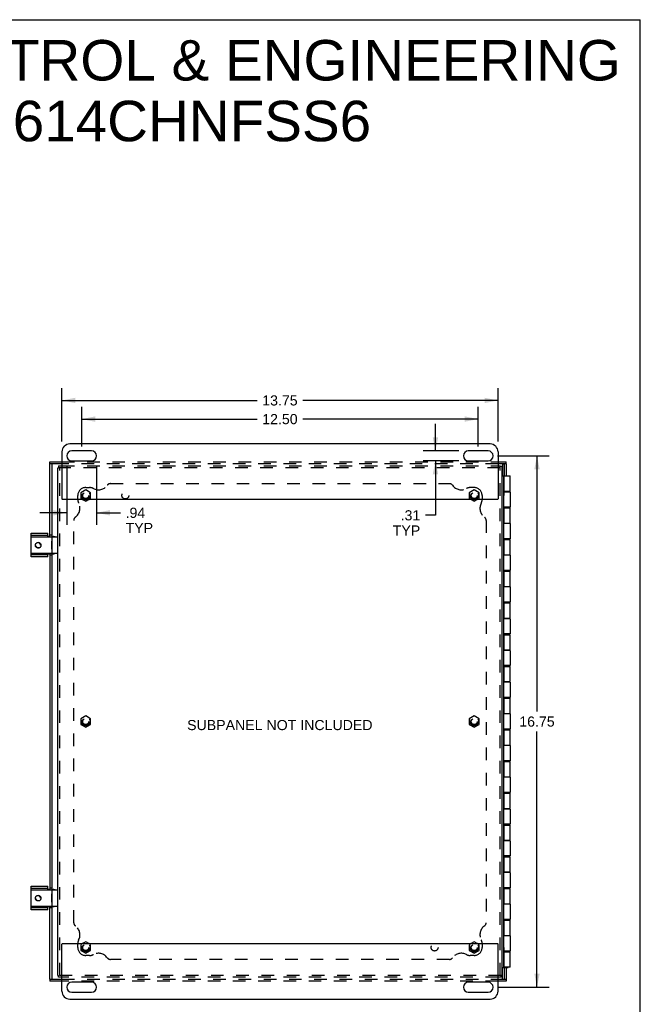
# Model space of a CAD drawing. Header units: inches. Extents: x 0 to 72.3, y 0 to 46.8.
# Tile 6 of 6: x 52.8 to 72.3, y 15.8 to 46.8. Entities that reach past the tile are written whole.
import ezdxf

# ---------------------------------------------------------------- set-up
doc = ezdxf.new("R2010")
doc.units = ezdxf.units.IN
doc.header["$LTSCALE"] = 3.978723
doc.header["$MEASUREMENT"] = 0
doc.linetypes.add('HIDDEN', pattern=[0.2, 0.1, -0.1])
doc.layers.get('0').update_dxf_attribs({"linetype": 'CONTINUOUS'})
for name, color, linetype in [('DEFAULT_2', 8, 'HIDDEN'), ('DIMENSIONS', 7, 'CONTINUOUS'), ('DOOR_ASSEMBLY', 7, 'CONTINUOUS'), ('SUBPANEL', 7, 'CONTINUOUS')]:
    doc.layers.add(name, color=color, linetype=linetype)
doc.styles.get("Standard").update_dxf_attribs({"font": 'arial.ttf'})
doc.dimstyles.new('DIMSTYLE_1', dxfattribs={"dimtxt": 0.319149, "dimasz": 0.425532, "dimexe": 0.09, "dimexo": 0.07, "dimgap": 0.0375, "dimtad": 0, "dimtih": 1, "dimtoh": 1, "dimzin": 4, "dimdsep": 46, "dimtxsty": 'Standard', "dimblk": '_FILLED', "dimblk1": '_FILLED', "dimblk2": '_FILLED', "dimcen": 0.09, "dimadec": 3, "dimazin": 1, "dimtfac": 1, "dimtdec": 3, "dimtofl": 0, "dimtmove": 0, "dimatfit": 3, "dimldrblk": '_FILLED', "dimfxl": 0, "dimtolj": 1, "dimtzin": 4, "dimarcsym": 0})

# ---------------------------------------------------------------- blocks, each defined once
blk = doc.blocks.new('_FILLED')
at = {"color": 0, "linetype": 'ByBlock'}
blk.add_solid([(0, 0), (-1, 0.2), (-1, -0.2)], dxfattribs=at)
blk = doc.blocks.new('*D5')
at = {"layer": 'DIMENSIONS', "color": 2, "linetype": 'Continuous'}
for p, q in [((54.729, 33.355), (54.729, 34.6)), ((67.229, 33.355), (67.229, 34.6)), ((54.729, 34.217), (60.262, 34.217)), ((67.229, 34.217), (61.696, 34.217))]:
    blk.add_line(p, q, dxfattribs=at)
at = {"layer": 'DIMENSIONS', "color": 2, "linetype": 'Continuous', "xscale": 0.4255319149, "yscale": 0.4255319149, "zscale": 0.4255319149, "rotation": 180}
blk.add_blockref('_FILLED', (54.729, 34.217), dxfattribs=at)
at = {"layer": 'DIMENSIONS', "color": 2, "linetype": 'Continuous', "xscale": 0.4255319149, "yscale": 0.4255319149, "zscale": 0.4255319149}
blk.add_blockref('_FILLED', (67.229, 34.217), dxfattribs=at)
at = {"layer": 'DIMENSIONS', "color": 2, "linetype": 'Continuous', "insert": (60.979, 34.376), "char_height": 0.3191, "width": 1.11524, "attachment_point": 2, "line_spacing_factor": 0.9}
blk.add_mtext('12.50', dxfattribs=at)
blk = doc.blocks.new('*D6')
at = {"layer": 'DIMENSIONS', "color": 2, "linetype": 'Continuous'}
for p, q in [((54.26, 32.759), (54.26, 30.88)), ((55.198, 32.759), (55.198, 30.88)), ((54.26, 31.263), (53.409, 31.263)), ((55.198, 31.263), (55.953, 31.263))]:
    blk.add_line(p, q, dxfattribs=at)
at = {"layer": 'DIMENSIONS', "color": 2, "linetype": 'Continuous', "xscale": 0.4255319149, "yscale": 0.4255319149, "zscale": 0.4255319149}
blk.add_blockref('_FILLED', (54.26, 31.263), dxfattribs=at)
at = {"layer": 'DIMENSIONS', "color": 2, "linetype": 'Continuous', "xscale": 0.4255319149, "yscale": 0.4255319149, "zscale": 0.4255319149, "rotation": 180}
blk.add_blockref('_FILLED', (55.198, 31.263), dxfattribs=at)
at = {"layer": 'DIMENSIONS', "color": 2, "linetype": 'Continuous', "insert": (56.112, 31.422), "char_height": 0.3191, "width": 0.86491, "attachment_point": 1, "line_spacing_factor": 0.9}
blk.add_mtext('.94\\PTYP', dxfattribs=at)
blk = doc.blocks.new('*D7')
at = {"layer": 'DIMENSIONS', "color": 2, "linetype": 'Continuous'}
for p, q in [((65.882, 33.213), (65.882, 34.064)), ((66.619, 33.213), (65.499, 33.213)), ((66.619, 32.901), (65.499, 32.901)), ((65.882, 32.901), (65.882, 31.184)), ((65.882, 31.184), (65.563, 31.184))]:
    blk.add_line(p, q, dxfattribs=at)
at = {"layer": 'DIMENSIONS', "color": 2, "linetype": 'Continuous', "xscale": 0.4255319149, "yscale": 0.4255319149, "zscale": 0.4255319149}
for p, rotation in [((65.882, 33.213), 270), ((65.882, 32.901), 90)]:
    blk.add_blockref('_FILLED', p, dxfattribs=dict(at, rotation=rotation))
at = {"layer": 'DIMENSIONS', "color": 2, "linetype": 'Continuous', "insert": (65.403, 31.343), "char_height": 0.3191, "width": 0.86491, "attachment_point": 3, "line_spacing_factor": 0.9}
blk.add_mtext('.31\\PTYP', dxfattribs=at)
blk = doc.blocks.new('*D8')
at = {"layer": 'DIMENSIONS', "color": 2, "linetype": 'Continuous'}
for p, q in [((54.104, 33.511), (54.104, 35.188)), ((67.854, 33.511), (67.854, 35.188)), ((54.104, 34.805), (60.262, 34.805)), ((67.854, 34.805), (61.696, 34.805))]:
    blk.add_line(p, q, dxfattribs=at)
at = {"layer": 'DIMENSIONS', "color": 2, "linetype": 'Continuous', "xscale": 0.4255319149, "yscale": 0.4255319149, "zscale": 0.4255319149, "rotation": 180}
blk.add_blockref('_FILLED', (54.104, 34.805), dxfattribs=at)
at = {"layer": 'DIMENSIONS', "color": 2, "linetype": 'Continuous', "xscale": 0.4255319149, "yscale": 0.4255319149, "zscale": 0.4255319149}
blk.add_blockref('_FILLED', (67.854, 34.805), dxfattribs=at)
at = {"layer": 'DIMENSIONS', "color": 2, "linetype": 'Continuous', "insert": (60.979, 34.965), "char_height": 0.3191, "width": 1.11524, "attachment_point": 2, "line_spacing_factor": 0.9}
blk.add_mtext('13.75', dxfattribs=at)
blk = doc.blocks.new('*D12')
at = {"layer": 'DIMENSIONS', "color": 2, "linetype": 'Continuous'}
for p, q in [((67.84, 33.057), (69.466, 33.057)), ((69.083, 33.057), (69.083, 25.001)), ((69.083, 16.307), (69.083, 24.363)), ((67.84, 16.307), (69.466, 16.307))]:
    blk.add_line(p, q, dxfattribs=at)
at = {"layer": 'DIMENSIONS', "color": 2, "linetype": 'Continuous', "xscale": 0.4255319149, "yscale": 0.4255319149, "zscale": 0.4255319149}
for p, rotation in [((69.083, 33.057), 90), ((69.083, 16.307), 270)]:
    blk.add_blockref('_FILLED', p, dxfattribs=dict(at, rotation=rotation))
at = {"layer": 'DIMENSIONS', "color": 2, "linetype": 'Continuous', "insert": (69.083, 24.842), "char_height": 0.3191, "width": 1.11524, "attachment_point": 2, "line_spacing_factor": 0.9}
blk.add_mtext('16.75', dxfattribs=at)

msp = doc.modelspace()

# ---------------------------------------------------------------- linework, layer by layer
at = {"color": 7, "linetype": 'Continuous'}
for p, q in [((0, 46.809), (72.34, 46.809)), ((72.34, 0), (72.34, 46.809)), ((53.979, 32.685), (54.001, 32.685)), ((54.001, 32.745), (54.001, 32.685)), ((67.919, 32.745), (67.919, 32.723)), ((67.979, 32.723), (67.919, 32.723)), ((54.759, 31.682), (54.854, 31.627)), ((54.854, 31.627), (54.95, 31.682)), ((67.009, 31.682), (67.104, 31.627)), ((67.104, 31.627), (67.2, 31.682)), ((53.135, 29.87), (53.135, 30.62)), ((53.666, 30.545), (53.135, 30.545)), ((53.145, 30.505), (53.969, 30.505)), ((53.666, 30.505), (53.666, 30.62)), ((53.729, 30.516), (53.666, 30.516)), ((53.789, 30.516), (53.864, 30.516)), ((53.789, 30.495), (53.789, 29.995)), ((53.805, 30.516), (53.805, 30.505)), ((53.784, 30.117), (53.784, 30.373)), ((53.784, 30.373), (53.789, 30.373)), ((53.784, 30.117), (53.789, 30.117)), ((53.135, 29.945), (53.666, 29.945)), ((53.145, 29.985), (53.969, 29.985)), ((53.666, 29.87), (53.666, 29.985)), ((53.666, 29.973), (53.729, 29.973)), ((53.789, 29.973), (53.864, 29.973)), ((53.805, 29.985), (53.805, 29.973)), ((54.854, 24.862), (54.698, 24.772)), ((55.01, 24.772), (54.854, 24.862)), ((67.104, 24.862), (66.948, 24.772)), ((67.26, 24.772), (67.104, 24.862)), ((54.698, 24.772), (54.698, 24.592)), ((54.698, 24.592), (54.854, 24.502)), ((54.854, 24.502), (55.01, 24.592)), ((55.01, 24.592), (55.01, 24.772)), ((66.948, 24.772), (66.948, 24.592)), ((66.948, 24.592), (67.104, 24.502)), ((67.104, 24.502), (67.26, 24.592)), ((67.26, 24.592), (67.26, 24.772)), ((53.135, 18.745), (53.135, 19.495)), ((53.666, 19.42), (53.135, 19.42)), ((53.145, 19.38), (53.969, 19.38)), ((53.666, 19.38), (53.666, 19.495)), ((53.729, 19.391), (53.666, 19.391)), ((53.784, 18.992), (53.784, 19.248)), ((53.784, 19.248), (53.789, 19.248)), ((53.789, 19.391), (53.864, 19.391)), ((53.789, 19.37), (53.789, 18.87)), ((53.805, 19.391), (53.805, 19.38)), ((53.784, 18.992), (53.789, 18.992)), ((53.135, 18.82), (53.666, 18.82)), ((53.145, 18.86), (53.969, 18.86)), ((53.666, 18.745), (53.666, 18.86)), ((53.666, 18.848), (53.729, 18.848)), ((53.789, 18.848), (53.864, 18.848)), ((53.805, 18.86), (53.805, 18.848)), ((54.854, 17.737), (54.759, 17.682)), ((54.95, 17.682), (54.854, 17.737)), ((67.104, 17.737), (67.009, 17.682)), ((67.2, 17.682), (67.104, 17.737)), ((67.983, 17.998), (67.979, 17.998)), ((67.983, 17.742), (67.979, 17.742)), ((67.983, 17.742), (67.983, 17.998)), ((53.979, 16.68), (54.001, 16.68)), ((54.001, 16.62), (54.001, 16.68)), ((67.979, 16.68), (67.957, 16.68)), ((67.957, 16.62), (67.957, 16.68))]:
    msp.add_line(p, q, dxfattribs=at)
at = {"color": 3, "linetype": 'Continuous'}
for p, q in [((67.604, 33.432), (54.354, 33.432)), ((54.104, 33.182), (54.104, 31.702)), ((55.042, 33.213), (54.417, 33.213)), ((67.542, 33.213), (66.917, 33.213)), ((67.854, 33.182), (67.854, 31.702)), ((53.979, 16.68), (53.979, 32.685)), ((54.001, 32.745), (54.104, 32.745)), ((54.417, 32.901), (55.042, 32.901)), ((66.917, 32.901), (67.542, 32.901)), ((67.854, 32.745), (67.919, 32.745)), ((67.979, 32.723), (67.979, 16.68)), ((67.834, 31.682), (54.124, 31.682)), ((53.135, 30.62), (53.666, 30.62)), ((53.666, 29.87), (53.135, 29.87)), ((53.135, 19.495), (53.666, 19.495)), ((53.666, 18.745), (53.135, 18.745)), ((54.104, 16.182), (54.104, 17.662)), ((54.124, 17.682), (67.834, 17.682)), ((67.854, 16.182), (67.854, 17.662)), ((54.104, 16.62), (54.001, 16.62)), ((55.042, 16.463), (54.417, 16.463)), ((67.542, 16.463), (66.917, 16.463)), ((67.957, 16.62), (67.854, 16.62)), ((54.417, 16.151), (55.042, 16.151)), ((66.917, 16.151), (67.542, 16.151)), ((54.354, 15.932), (67.604, 15.932))]:
    msp.add_line(p, q, dxfattribs=at)
at = {"color": 7, "linetype": 'Continuous'}
for points in [[(53.857, 30.505), (53.855, 30.507), (53.849, 30.51), (53.844, 30.512), (53.839, 30.514), (53.833, 30.515), (53.827, 30.516)], [(53.396, 30.158), (53.387, 30.155), (53.379, 30.152), (53.37, 30.151), (53.36, 30.151), (53.352, 30.151), (53.343, 30.152), (53.334, 30.154), (53.326, 30.157), (53.318, 30.161), (53.31, 30.165), (53.303, 30.17), (53.296, 30.176), (53.29, 30.182), (53.285, 30.189), (53.281, 30.197), (53.277, 30.204), (53.274, 30.212), (53.271, 30.22), (53.27, 30.229), (53.269, 30.237), (53.27, 30.245), (53.271, 30.253), (53.273, 30.262), (53.275, 30.269), (53.279, 30.277), (53.283, 30.284), (53.287, 30.29), (53.293, 30.296), (53.298, 30.302), (53.305, 30.307), (53.311, 30.311), (53.319, 30.314)], [(53.27, 30.236), (53.27, 30.231), (53.273, 30.223), (53.275, 30.216), (53.279, 30.208), (53.283, 30.202), (53.288, 30.196), (53.293, 30.19), (53.299, 30.185), (53.305, 30.18), (53.312, 30.176), (53.319, 30.173), (53.326, 30.17), (53.333, 30.168), (53.341, 30.167), (53.348, 30.167)], [(53.322, 30.316), (53.329, 30.319), (53.336, 30.322), (53.344, 30.324), (53.352, 30.325), (53.36, 30.325), (53.368, 30.325), (53.376, 30.324), (53.384, 30.322), (53.392, 30.319), (53.399, 30.315), (53.406, 30.311), (53.413, 30.306), (53.419, 30.3), (53.425, 30.294), (53.43, 30.287), (53.434, 30.28), (53.438, 30.272), (53.441, 30.264), (53.443, 30.256), (53.444, 30.247), (53.444, 30.238), (53.444, 30.23), (53.442, 30.221), (53.44, 30.212), (53.437, 30.204), (53.434, 30.196), (53.429, 30.188), (53.424, 30.181), (53.418, 30.174), (53.411, 30.168), (53.404, 30.163), (53.396, 30.158)], [(53.348, 30.167), (53.356, 30.166), (53.363, 30.166), (53.371, 30.167), (53.379, 30.168), (53.382, 30.169)], [(53.827, 29.973), (53.833, 29.974), (53.839, 29.975), (53.844, 29.977), (53.849, 29.979), (53.855, 29.983), (53.857, 29.985)], [(53.857, 19.38), (53.855, 19.382), (53.849, 19.385), (53.844, 19.387), (53.839, 19.389), (53.833, 19.39), (53.827, 19.391)], [(53.396, 19.033), (53.387, 19.03), (53.379, 19.027), (53.37, 19.026), (53.36, 19.026), (53.352, 19.026), (53.343, 19.027), (53.334, 19.029), (53.326, 19.032), (53.318, 19.036), (53.31, 19.04), (53.303, 19.045), (53.296, 19.051), (53.29, 19.057), (53.285, 19.064), (53.281, 19.072), (53.277, 19.079), (53.274, 19.087), (53.271, 19.095), (53.27, 19.104), (53.269, 19.112), (53.27, 19.12), (53.271, 19.128), (53.273, 19.137), (53.275, 19.144), (53.279, 19.152), (53.283, 19.159), (53.287, 19.165), (53.293, 19.171), (53.298, 19.177), (53.305, 19.182), (53.311, 19.186), (53.319, 19.189)], [(53.27, 19.111), (53.27, 19.106), (53.273, 19.098), (53.275, 19.091), (53.279, 19.083), (53.283, 19.077), (53.288, 19.071), (53.293, 19.065), (53.299, 19.06), (53.305, 19.055), (53.312, 19.051), (53.319, 19.048), (53.326, 19.045), (53.333, 19.043), (53.341, 19.042), (53.348, 19.042)], [(53.322, 19.191), (53.329, 19.194), (53.336, 19.197), (53.344, 19.199), (53.352, 19.2), (53.36, 19.2), (53.368, 19.2), (53.376, 19.199), (53.384, 19.197), (53.392, 19.194), (53.399, 19.19), (53.406, 19.186), (53.413, 19.181), (53.419, 19.175), (53.425, 19.169), (53.43, 19.162), (53.434, 19.155), (53.438, 19.147), (53.441, 19.139), (53.443, 19.131), (53.444, 19.122), (53.444, 19.113), (53.444, 19.105), (53.442, 19.096), (53.44, 19.087), (53.437, 19.079), (53.434, 19.071), (53.429, 19.063), (53.424, 19.056), (53.418, 19.049), (53.411, 19.043), (53.404, 19.038), (53.396, 19.033)], [(53.348, 19.042), (53.356, 19.041), (53.363, 19.041), (53.371, 19.042), (53.379, 19.043), (53.382, 19.044)], [(53.827, 18.848), (53.833, 18.849), (53.839, 18.85), (53.844, 18.852), (53.849, 18.854), (53.855, 18.858), (53.857, 18.86)]]:
    msp.add_lwpolyline(points, dxfattribs=at)
at = {"color": 3, "linetype": 'Continuous'}
for points in [[(53.864, 30.516), (53.87, 30.515), (53.876, 30.514), (53.882, 30.512), (53.887, 30.51), (53.892, 30.507), (53.895, 30.505)], [(53.895, 29.985), (53.892, 29.983), (53.887, 29.979), (53.882, 29.977), (53.876, 29.975), (53.87, 29.974), (53.864, 29.973)], [(53.864, 19.391), (53.87, 19.39), (53.876, 19.389), (53.882, 19.387), (53.887, 19.385), (53.892, 19.382), (53.895, 19.38)], [(53.895, 18.86), (53.892, 18.858), (53.887, 18.854), (53.882, 18.852), (53.876, 18.85), (53.87, 18.849), (53.864, 18.848)]]:
    msp.add_lwpolyline(points, dxfattribs=at)
for centre, radius, start, end in [((54.354, 33.182), 0.25, 90, 180), ((67.604, 33.182), 0.25, 0, 90), ((54.417, 33.057), 0.156, 90, 270), ((55.042, 33.057), 0.156, 270, 90), ((66.917, 33.057), 0.156, 90, 270), ((67.542, 33.057), 0.156, 270, 90), ((54.124, 31.702), 0.02, 180, 270), ((67.834, 31.702), 0.02, 270, 360), ((54.124, 17.662), 0.02, 90, 180), ((67.834, 17.662), 0.02, 0, 90), ((54.417, 16.307), 0.156, 90, 270), ((55.042, 16.307), 0.156, 270, 90), ((66.917, 16.307), 0.156, 90, 270), ((67.542, 16.307), 0.156, 270, 90), ((54.354, 16.182), 0.25, 180, 270), ((67.604, 16.182), 0.25, 270, 360)]:
    msp.add_arc(centre, radius, start, end, dxfattribs=at)
at = {"color": 7, "linetype": 'Continuous'}
for centre, radius, start, end in [((53.145, 30.495), 0.01, 90, 180), ((53.799, 30.495), 0.01, 90, 180), ((53.969, 30.495), 0.01, 0, 90), ((53.354, 30.245), 0.078, 358.8848, 117.1429), ((53.145, 29.995), 0.01, 180, 270), ((53.799, 29.995), 0.01, 180, 270), ((53.969, 29.995), 0.01, 270, 360), ((53.145, 19.37), 0.01, 90, 180), ((53.799, 19.37), 0.01, 90, 180), ((53.969, 19.37), 0.01, 0, 90), ((53.354, 19.12), 0.078, 358.8848, 117.1429), ((53.145, 18.87), 0.01, 180, 270), ((53.799, 18.87), 0.01, 180, 270), ((53.969, 18.87), 0.01, 270, 360)]:
    msp.add_arc(centre, radius, start, end, dxfattribs=at)
at = {"layer": 'DEFAULT_2', "color": 8, "linetype": 'HIDDEN'}
for p, q in [((67.919, 32.685), (54.001, 32.685)), ((54.039, 16.68), (54.039, 32.685)), ((54.104, 32.745), (67.854, 32.745)), ((67.919, 16.68), (67.919, 32.723)), ((54.854, 31.987), (54.698, 31.897)), ((55.01, 31.897), (54.854, 31.987)), ((67.104, 31.987), (66.948, 31.897)), ((67.26, 31.897), (67.104, 31.987)), ((54.698, 31.897), (54.698, 31.717)), ((54.698, 31.717), (54.759, 31.682)), ((54.95, 31.682), (55.01, 31.717)), ((55.01, 31.717), (55.01, 31.897)), ((66.948, 31.897), (66.948, 31.717)), ((66.948, 31.717), (67.009, 31.682)), ((67.2, 31.682), (67.26, 31.717)), ((67.26, 31.717), (67.26, 31.897)), ((54.759, 17.682), (54.698, 17.647)), ((54.698, 17.647), (54.698, 17.467)), ((54.698, 17.467), (54.854, 17.377)), ((54.854, 17.377), (55.01, 17.467)), ((55.01, 17.647), (54.95, 17.682)), ((55.01, 17.467), (55.01, 17.647)), ((67.009, 17.682), (66.948, 17.647)), ((66.948, 17.647), (66.948, 17.467)), ((66.948, 17.467), (67.104, 17.377)), ((67.104, 17.377), (67.26, 17.467)), ((67.26, 17.647), (67.2, 17.682)), ((67.26, 17.467), (67.26, 17.647)), ((67.957, 16.68), (54.001, 16.68)), ((67.854, 16.62), (54.104, 16.62))]:
    msp.add_line(p, q, dxfattribs=at)
for centre, radius in [((54.854, 31.807), 0.14), ((54.854, 31.807), 0.105), ((54.854, 31.807), 0.095), ((67.104, 31.807), 0.14), ((67.104, 31.807), 0.105), ((67.104, 31.807), 0.095), ((54.854, 24.682), 0.14), ((54.854, 24.682), 0.105), ((54.854, 24.682), 0.095), ((67.104, 24.682), 0.14), ((67.104, 24.682), 0.105), ((67.104, 24.682), 0.095), ((54.854, 17.557), 0.14), ((67.104, 17.557), 0.14), ((54.854, 17.557), 0.105), ((54.854, 17.557), 0.095), ((67.104, 17.557), 0.105), ((67.104, 17.557), 0.095)]:
    msp.add_circle(centre, radius, dxfattribs=at)
at = {"layer": 'DOOR_ASSEMBLY', "color": 7, "linetype": 'Continuous'}
for p, q in [((53.729, 32.81), (53.729, 32.87)), ((54.104, 32.81), (53.729, 32.81)), ((53.789, 32.81), (53.789, 30.505)), ((68.114, 32.81), (67.854, 32.81)), ((67.994, 32.802), (68.054, 32.802)), ((68.054, 32.432), (68.054, 32.81)), ((68.114, 32.81), (68.114, 32.87)), ((67.979, 32.432), (68.054, 32.432)), ((68.039, 16.932), (68.039, 32.432)), ((68.047, 32.427), (68.039, 32.427)), ((68.055, 32.427), (68.055, 32.432)), ((68.055, 32.432), (68.178, 32.432)), ((68.178, 32.427), (68.178, 32.432)), ((68.043, 32.06), (68.039, 32.06)), ((68.043, 31.804), (68.043, 32.06)), ((68.043, 31.804), (68.039, 31.804)), ((68.043, 31.94), (68.047, 31.94)), ((68.055, 31.924), (68.055, 31.94)), ((68.178, 31.924), (68.178, 31.94)), ((68.039, 31.42), (68.047, 31.42)), ((68.055, 31.42), (68.055, 31.444)), ((68.178, 31.42), (68.178, 31.444)), ((68.039, 30.94), (68.047, 30.94)), ((68.055, 30.924), (68.055, 30.94)), ((68.178, 30.924), (68.178, 30.94)), ((68.055, 30.42), (68.055, 30.444)), ((68.178, 30.42), (68.178, 30.444)), ((68.039, 30.42), (68.047, 30.42)), ((53.789, 29.985), (53.789, 19.38)), ((68.039, 29.94), (68.047, 29.94)), ((68.055, 29.924), (68.055, 29.94)), ((68.178, 29.924), (68.178, 29.94)), ((68.039, 29.42), (68.047, 29.42)), ((68.055, 29.42), (68.055, 29.444)), ((68.178, 29.42), (68.178, 29.444)), ((68.039, 28.94), (68.047, 28.94)), ((68.055, 28.924), (68.055, 28.94)), ((68.178, 28.924), (68.178, 28.94)), ((68.039, 28.42), (68.047, 28.42)), ((68.055, 28.42), (68.055, 28.444)), ((68.178, 28.42), (68.178, 28.444)), ((68.039, 27.94), (68.047, 27.94)), ((68.055, 27.924), (68.055, 27.94)), ((68.178, 27.924), (68.178, 27.94)), ((68.039, 27.42), (68.047, 27.42)), ((68.055, 27.42), (68.055, 27.444)), ((68.178, 27.42), (68.178, 27.444)), ((68.043, 27.227), (68.039, 27.227)), ((68.043, 26.971), (68.043, 27.227)), ((68.043, 26.971), (68.039, 26.971)), ((68.039, 26.94), (68.047, 26.94)), ((68.055, 26.924), (68.055, 26.94)), ((68.178, 26.924), (68.178, 26.94)), ((68.039, 26.42), (68.047, 26.42)), ((68.055, 26.42), (68.055, 26.444)), ((68.178, 26.42), (68.178, 26.444)), ((68.039, 25.94), (68.047, 25.94)), ((68.055, 25.924), (68.055, 25.94)), ((68.178, 25.924), (68.178, 25.94)), ((68.039, 25.42), (68.047, 25.42)), ((68.055, 25.42), (68.055, 25.444)), ((68.178, 25.42), (68.178, 25.444)), ((68.039, 24.94), (68.047, 24.94)), ((68.055, 24.924), (68.055, 24.94)), ((68.178, 24.924), (68.178, 24.94)), ((68.039, 24.42), (68.047, 24.42)), ((68.055, 24.42), (68.055, 24.444)), ((68.178, 24.42), (68.178, 24.444)), ((68.039, 23.94), (68.047, 23.94)), ((68.055, 23.924), (68.055, 23.94)), ((68.178, 23.924), (68.178, 23.94)), ((68.039, 23.42), (68.047, 23.42)), ((68.055, 23.42), (68.055, 23.444)), ((68.178, 23.42), (68.178, 23.444)), ((68.039, 22.94), (68.047, 22.94)), ((68.055, 22.924), (68.055, 22.94)), ((68.178, 22.924), (68.178, 22.94)), ((68.039, 22.42), (68.047, 22.42)), ((68.043, 22.393), (68.039, 22.393)), ((68.043, 22.137), (68.043, 22.393)), ((68.055, 22.42), (68.055, 22.444)), ((68.178, 22.42), (68.178, 22.444)), ((68.043, 22.137), (68.039, 22.137)), ((68.039, 21.94), (68.047, 21.94)), ((68.055, 21.924), (68.055, 21.94)), ((68.178, 21.924), (68.178, 21.94)), ((68.039, 21.42), (68.047, 21.42)), ((68.055, 21.42), (68.055, 21.444)), ((68.178, 21.42), (68.178, 21.444)), ((68.039, 20.94), (68.047, 20.94)), ((68.055, 20.924), (68.055, 20.94)), ((68.178, 20.924), (68.178, 20.94)), ((68.039, 20.42), (68.047, 20.42)), ((68.055, 20.42), (68.055, 20.444)), ((68.178, 20.42), (68.178, 20.444)), ((68.039, 19.94), (68.047, 19.94)), ((68.055, 19.924), (68.055, 19.94)), ((68.178, 19.924), (68.178, 19.94)), ((68.039, 19.42), (68.047, 19.42)), ((68.055, 19.42), (68.055, 19.444)), ((68.178, 19.42), (68.178, 19.444)), ((68.039, 18.94), (68.047, 18.94)), ((68.055, 18.924), (68.055, 18.94)), ((68.178, 18.924), (68.178, 18.94)), ((53.789, 18.86), (53.789, 16.555)), ((68.039, 18.42), (68.047, 18.42)), ((68.055, 18.42), (68.055, 18.444)), ((68.178, 18.42), (68.178, 18.444)), ((68.039, 17.94), (68.047, 17.94)), ((68.055, 17.924), (68.055, 17.94)), ((68.178, 17.924), (68.178, 17.94)), ((68.043, 17.56), (68.039, 17.56)), ((68.043, 17.304), (68.043, 17.56)), ((68.043, 17.42), (68.047, 17.42)), ((68.055, 17.42), (68.055, 17.44)), ((68.178, 17.42), (68.178, 17.44)), ((68.043, 17.304), (68.039, 17.304)), ((67.979, 16.932), (68.054, 16.932)), ((68.039, 16.937), (68.047, 16.937)), ((68.054, 16.555), (68.054, 16.932)), ((68.055, 16.932), (68.055, 16.937)), ((68.055, 16.932), (68.178, 16.932)), ((68.178, 16.932), (68.178, 16.937)), ((53.729, 16.555), (54.104, 16.555)), ((53.729, 16.555), (53.729, 16.495)), ((67.854, 16.555), (68.114, 16.555)), ((67.994, 16.562), (68.054, 16.562)), ((68.114, 16.555), (68.114, 16.495))]:
    msp.add_line(p, q, dxfattribs=at)
at = {"layer": 'DOOR_ASSEMBLY', "color": 3, "linetype": 'Continuous'}
for p, q in [((53.729, 32.87), (54.104, 32.87)), ((53.729, 30.505), (53.729, 32.81)), ((67.854, 32.87), (68.114, 32.87)), ((67.994, 32.802), (67.994, 32.432)), ((68.114, 32.81), (68.114, 32.432)), ((68.047, 31.94), (68.047, 32.427)), ((68.047, 32.427), (68.24, 32.427)), ((68.24, 31.94), (68.24, 32.427)), ((68.043, 31.924), (68.24, 31.924)), ((68.047, 31.94), (68.24, 31.94)), ((68.24, 31.924), (68.24, 31.444)), ((68.24, 31.444), (68.039, 31.444)), ((68.047, 31.42), (68.24, 31.42)), ((68.047, 30.94), (68.047, 31.42)), ((68.24, 30.94), (68.24, 31.42)), ((68.24, 30.924), (68.039, 30.924)), ((68.047, 30.94), (68.24, 30.94)), ((68.24, 30.924), (68.24, 30.444)), ((68.24, 30.444), (68.039, 30.444)), ((68.047, 30.42), (68.24, 30.42)), ((68.047, 29.94), (68.047, 30.42)), ((68.24, 29.94), (68.24, 30.42)), ((53.729, 29.985), (53.729, 19.38)), ((68.24, 29.924), (68.039, 29.924)), ((68.047, 29.94), (68.24, 29.94)), ((68.24, 29.924), (68.24, 29.444)), ((68.24, 29.444), (68.039, 29.444)), ((68.047, 29.42), (68.24, 29.42)), ((68.047, 28.94), (68.047, 29.42)), ((68.24, 28.94), (68.24, 29.42)), ((68.24, 28.924), (68.039, 28.924)), ((68.047, 28.94), (68.24, 28.94)), ((68.24, 28.924), (68.24, 28.444)), ((68.24, 28.444), (68.039, 28.444)), ((68.047, 28.42), (68.24, 28.42)), ((68.047, 27.94), (68.047, 28.42)), ((68.24, 27.94), (68.24, 28.42)), ((68.047, 27.94), (68.24, 27.94)), ((68.24, 27.924), (68.039, 27.924)), ((68.24, 27.924), (68.24, 27.444)), ((68.24, 27.444), (68.039, 27.444)), ((68.047, 27.42), (68.24, 27.42)), ((68.047, 26.94), (68.047, 27.42)), ((68.24, 26.94), (68.24, 27.42)), ((68.24, 26.924), (68.039, 26.924)), ((68.047, 26.94), (68.24, 26.94)), ((68.24, 26.924), (68.24, 26.444)), ((68.24, 26.444), (68.039, 26.444)), ((68.047, 26.42), (68.24, 26.42)), ((68.047, 25.94), (68.047, 26.42)), ((68.24, 25.94), (68.24, 26.42)), ((68.24, 25.924), (68.039, 25.924)), ((68.047, 25.94), (68.24, 25.94)), ((68.24, 25.924), (68.24, 25.444)), ((68.24, 25.444), (68.039, 25.444)), ((68.047, 25.42), (68.24, 25.42)), ((68.047, 24.94), (68.047, 25.42)), ((68.24, 24.94), (68.24, 25.42)), ((68.24, 24.924), (68.039, 24.924)), ((68.047, 24.94), (68.24, 24.94)), ((68.24, 24.924), (68.24, 24.444)), ((68.24, 24.444), (68.039, 24.444)), ((68.047, 24.42), (68.24, 24.42)), ((68.047, 23.94), (68.047, 24.42)), ((68.24, 23.94), (68.24, 24.42)), ((68.24, 23.924), (68.039, 23.924)), ((68.047, 23.94), (68.24, 23.94)), ((68.24, 23.924), (68.24, 23.444)), ((68.24, 23.444), (68.039, 23.444)), ((68.047, 23.42), (68.24, 23.42)), ((68.047, 22.94), (68.047, 23.42)), ((68.24, 22.94), (68.24, 23.42)), ((68.24, 22.924), (68.039, 22.924)), ((68.047, 22.94), (68.24, 22.94)), ((68.24, 22.924), (68.24, 22.444)), ((68.24, 22.444), (68.039, 22.444)), ((68.047, 22.42), (68.24, 22.42)), ((68.047, 21.94), (68.047, 22.42)), ((68.24, 21.94), (68.24, 22.42)), ((68.24, 21.924), (68.039, 21.924)), ((68.047, 21.94), (68.24, 21.94)), ((68.24, 21.924), (68.24, 21.444)), ((68.24, 21.444), (68.039, 21.444)), ((68.047, 21.42), (68.24, 21.42)), ((68.047, 20.94), (68.047, 21.42)), ((68.24, 20.94), (68.24, 21.42)), ((68.24, 20.924), (68.039, 20.924)), ((68.047, 20.94), (68.24, 20.94)), ((68.24, 20.924), (68.24, 20.444)), ((68.24, 20.444), (68.039, 20.444)), ((68.047, 20.42), (68.24, 20.42)), ((68.047, 19.94), (68.047, 20.42)), ((68.24, 19.94), (68.24, 20.42)), ((68.24, 19.924), (68.039, 19.924)), ((68.047, 19.94), (68.24, 19.94)), ((68.24, 19.924), (68.24, 19.444)), ((68.24, 19.444), (68.039, 19.444)), ((68.047, 19.42), (68.24, 19.42)), ((68.047, 18.94), (68.047, 19.42)), ((68.24, 18.94), (68.24, 19.42)), ((68.047, 18.94), (68.24, 18.94)), ((53.729, 16.555), (53.729, 18.86)), ((68.24, 18.924), (68.039, 18.924)), ((68.24, 18.924), (68.24, 18.444)), ((68.24, 18.444), (68.039, 18.444)), ((68.047, 18.42), (68.24, 18.42)), ((68.047, 17.94), (68.047, 18.42)), ((68.24, 17.94), (68.24, 18.42)), ((68.24, 17.924), (68.039, 17.924)), ((68.047, 17.94), (68.24, 17.94)), ((68.24, 17.924), (68.24, 17.44)), ((68.24, 17.44), (68.043, 17.44)), ((68.047, 17.42), (68.24, 17.42)), ((68.047, 16.937), (68.047, 17.42)), ((68.24, 16.937), (68.24, 17.42)), ((67.994, 16.562), (67.994, 16.932)), ((68.24, 16.937), (68.047, 16.937)), ((68.114, 16.932), (68.114, 16.555)), ((54.104, 16.495), (53.729, 16.495)), ((68.114, 16.495), (67.854, 16.495))]:
    msp.add_line(p, q, dxfattribs=at)
at = {"layer": 'DOOR_ASSEMBLY', "color": 8, "linetype": 'HIDDEN'}
for p, q in [((54.104, 32.87), (67.854, 32.87)), ((67.854, 32.81), (54.104, 32.81)), ((53.789, 30.557), (53.729, 30.557)), ((53.789, 29.932), (53.729, 29.932)), ((53.789, 19.432), (53.729, 19.432)), ((53.789, 18.807), (53.729, 18.807)), ((54.104, 16.555), (67.854, 16.555)), ((67.854, 16.495), (54.104, 16.495))]:
    msp.add_line(p, q, dxfattribs=at)
at = {"layer": 'SUBPANEL', "color": 8, "linetype": 'HIDDEN'}
for p, q in [((54.854, 32.057), (54.979, 32.057)), ((55.637, 32.182), (66.321, 32.182)), ((67.104, 32.057), (66.979, 32.057)), ((54.604, 31.682), (54.604, 31.807)), ((67.354, 31.807), (67.354, 31.682)), ((54.479, 18.34), (54.479, 31.024)), ((67.479, 31.024), (67.479, 18.34)), ((54.604, 17.557), (54.604, 17.682)), ((67.354, 17.682), (67.354, 17.557)), ((54.979, 17.307), (54.854, 17.307)), ((66.321, 17.182), (55.637, 17.182)), ((67.104, 17.307), (66.979, 17.307))]:
    msp.add_line(p, q, dxfattribs=at)
for centre, radius in [((54.854, 31.807), 0.125), ((56.104, 31.807), 0.109), ((67.104, 31.807), 0.125), ((54.854, 24.682), 0.125), ((67.104, 24.682), 0.125), ((54.854, 17.557), 0.125), ((65.854, 17.557), 0.109), ((67.104, 17.557), 0.125)]:
    msp.add_circle(centre, radius, dxfattribs=at)
for centre, radius, start, end in [((54.854, 31.807), 0.25, 90, 180), ((54.979, 31.807), 0.25, 62.1089, 90), ((55.257, 32.332), 0.344, 242.1089, 324.1013), ((55.637, 32.057), 0.125, 90, 144.1013), ((66.321, 32.057), 0.125, 35.8987, 90), ((66.701, 32.332), 0.344, 215.8987, 297.8911), ((66.979, 31.807), 0.25, 90, 117.8911), ((67.104, 31.807), 0.25, 0, 90), ((54.854, 31.682), 0.25, 180, 207.8911), ((67.104, 31.682), 0.25, 332.1089, 360), ((54.329, 31.404), 0.344, 305.8987, 27.8911), ((67.629, 31.404), 0.344, 152.1089, 234.1013), ((54.604, 31.024), 0.125, 125.8987, 180), ((67.354, 31.024), 0.125, 0, 54.1013), ((54.604, 18.34), 0.125, 180, 234.1013), ((67.354, 18.34), 0.125, 305.8987, 360), ((54.329, 17.96), 0.344, 332.1089, 54.1013), ((67.629, 17.96), 0.344, 125.8987, 207.8911), ((54.854, 17.682), 0.25, 152.1089, 180), ((67.104, 17.682), 0.25, 0, 27.8911), ((54.854, 17.557), 0.25, 180, 270), ((67.104, 17.557), 0.25, 270, 360), ((54.979, 17.557), 0.25, 270, 297.8911), ((55.257, 17.032), 0.344, 35.8987, 117.8911), ((55.637, 17.307), 0.125, 215.8987, 270), ((66.321, 17.307), 0.125, 270, 324.1013), ((66.701, 17.032), 0.344, 62.1089, 144.1013), ((66.979, 17.557), 0.25, 242.1089, 270)]:
    msp.add_arc(centre, radius, start, end, dxfattribs=at)

# ---------------------------------------------------------------- texts
at = {"layer": 'DIMENSIONS', "color": 2, "linetype": 'Continuous', "attachment_point": 2, "line_spacing_factor": 0.9}
for s, insert, char_height, width in [('SAGINAW CONTROL & ENGINEERING\\PSCE-1614CHNFSS6', (55.579, 46.168), 1.2766, 32.24235), ('SUBPANEL NOT INCLUDED', (60.975, 24.731), 0.31915, 5.83604)]:
    msp.add_mtext(s, dxfattribs=dict(at, insert=insert, char_height=char_height, width=width))

# ---------------------------------------------------------------- dimensions: what is measured, and where the dimension line sits
at = {"layer": 'DIMENSIONS', "color": 2, "linetype": 'Continuous'}
for base, p1, p2, angle, picture, middle in [((54.104, 34.805), (67.854, 33.441), (54.104, 33.441), 180, '*D8', (60.994, 34.804)), ((54.729, 34.217), (67.229, 33.285), (54.729, 33.285), 180, '*D5', (60.993, 34.215)), ((69.083, 16.307), (67.77, 33.057), (67.77, 16.307), 270, '*D12', (69.098, 24.68))]:
    dim = msp.add_linear_dim(base=base, p1=p1, p2=p2, angle=angle, dimstyle='DIMSTYLE_1', dxfattribs=at)
    dim.commit()
    dim.dimension.update_dxf_attribs({"geometry": picture, "text_midpoint": middle, "dimtype": 160})
dim = msp.add_linear_dim(base=(65.882, 32.901), p1=(66.689, 33.213), p2=(66.689, 32.901), angle=270, text='<>\\PTYP', dimstyle='DIMSTYLE_1', dxfattribs=at)
dim.commit()
dim.dimension.update_dxf_attribs({"geometry": '*D7', "text_midpoint": (64.971, 30.944), "dimtype": 160})
dim = msp.add_linear_dim(base=(55.198, 31.263), p1=(54.26, 32.829), p2=(55.198, 32.829), text='<>\\PTYP', dimstyle='DIMSTYLE_1', dxfattribs=at)
dim.commit()
dim.dimension.update_dxf_attribs({"geometry": '*D6', "text_midpoint": (56.545, 31.023), "dimtype": 160})

doc.saveas('drawing.dxf')
